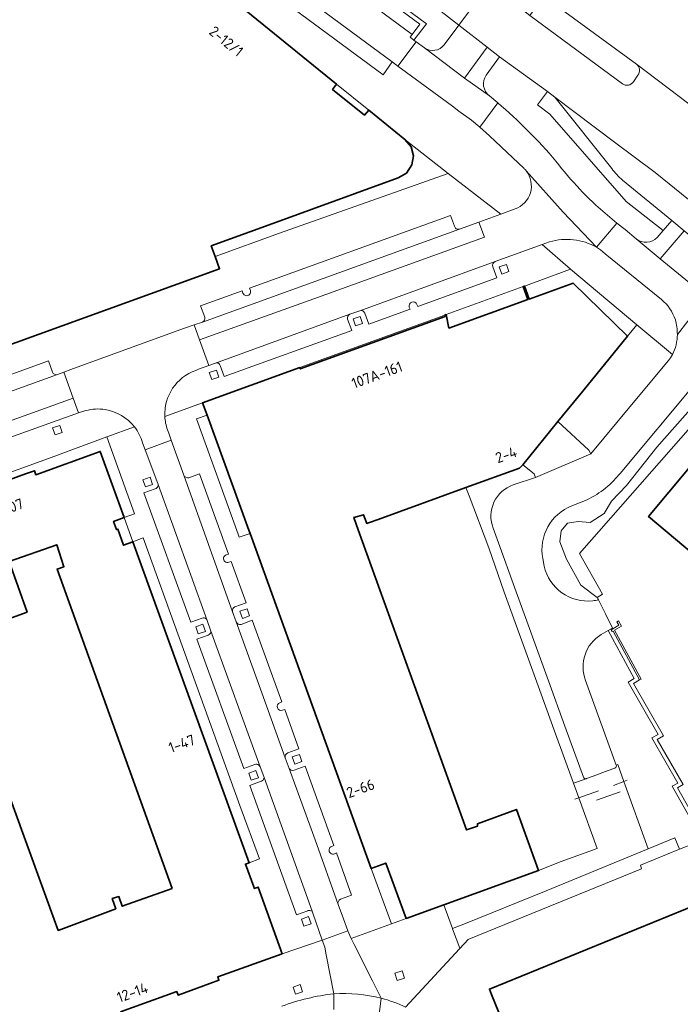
# Model space of a CAD drawing. Extents: x 150256 to 156914, y 461459 to 469481.
# Tile 193 of 256: x 154262 to 154346, y 463398 to 463523. Entities that reach past the tile are written whole.
import ezdxf
from ezdxf.enums import TextEntityAlignment as Align

# ---------------------------------------------------------------- set-up
doc = ezdxf.new("R2010")
doc.units = 0
doc.header["$LTSCALE"] = 0.75
for name, color, linetype, lineweight in [('B-RO-GR-BEPLANTING_CULTUUR_BODEMBEDEKKER-GV', 251, 'CONTINUOUS', 18), ('B-RO-GR-BEPLANTING_CULTUUR_HEESTERS-GV', 251, 'CONTINUOUS', 18), ('B-RO-GR-GROENVOORZIENING-GV', 251, 'CONTINUOUS', 18), ('B-RO-GR-HAAG-GV', 251, 'CONTINUOUS', 13), ('B-RO-IE-TERREINAFSCHEIDING_KUNSTMATIG_HEKWERK-G', 251, 'IE-TERREINAFSCHEIDING-KUNSTMATIG', 18), ('B-RO-IE-TERREINAFSCHEIDING_KUNSTMATIG_MUUR-G', 251, 'IE-TERREINAFSCHEIDING-KUNSTMATIG-DICHT', 18), ('B-RO-OG-BEBOUWING-GV', 6, 'CONTINUOUS', 35), ('B-RO-OG-BEBOUWING-T18', 1, 'CONTINUOUS', 18), ('B-RO-VH-VERHARDING_ASFALT-GV', 251, 'CONTINUOUS', 18), ('B-RO-VH-VERHARDING_BETONSTRAATSTEEN-GV', 251, 'CONTINUOUS', 18), ('B-RO-VH-VERHARDING_STRAATBAKSTEEN-GV', 251, 'CONTINUOUS', 18), ('B-RO-VH-VERHARDING_TEGEL-GV', 251, 'CONTINUOUS', 18)]:
    doc.layers.add(name, color=color, linetype=linetype, lineweight=lineweight)
doc.styles.add('NLCS-ISO-M200-T18', font='NLCS-ISO.ttf', dxfattribs={"height": 360})
doc.linetypes.add('IE-TERREINAFSCHEIDING-KUNSTMATIG', pattern='A,4,[82,NLCS.SHX,S=0.75,R=90,X=0,Y=0],4,-2', length=10)
doc.linetypes.add('IE-TERREINAFSCHEIDING-KUNSTMATIG-DICHT', pattern='A,8,-1,[82,NLCS.SHX,S=0.75,R=90,X=0,Y=0],-1', length=10)

msp = doc.modelspace()

# ---------------------------------------------------------------- linework, layer by layer
at = {"layer": 'B-RO-GR-BEPLANTING_CULTUUR_BODEMBEDEKKER-GV'}
for points in [[(154335.152, 463449.381), (154335.085, 463449.517), (154334.99, 463449.693), (154332.902, 463451.228), (154331.09, 463454.544), (154330.245, 463456.716), (154330.419, 463458.151), (154331.238, 463459.094), (154332.58, 463459.313), (154334.116, 463459.195), (154335.866, 463460.344), (154336.805, 463461.899), (154338.724, 463463.87), (154342.567, 463468.746), (154347.157, 463473.901), (154348.969, 463475.831), (154350.806, 463476.77), (154352.036, 463477.195), (154350.358, 463478.598)], [(154347.525, 463476.908), (154337.901, 463465.418), (154337.333, 463464.754)], [(154332.749, 463461.663), (154331.795, 463461.295)], [(154328.098, 463454.616), (154328.253, 463453.638)], [(154337.403, 463428.414), (154337.603, 463428.486), (154338.382, 463426.325), (154341.467, 463417.773), (154344.857, 463419.17), (154345.45, 463417.731), (154348.345, 463418.902), (154344.513, 463425.723), (154345.22, 463426.125), (154341.932, 463431.849), (154342.724, 463432.305), (154338.908, 463438.945), (154339.7, 463439.4), (154336.402, 463445.48), (154335.501, 463444.974)], [(154333.516, 463439.14), (154337.403, 463428.414)]]:
    msp.add_lwpolyline(points, dxfattribs=at)
for points in [[(154337.333, 463464.754, -0.1171365), (154332.749, 463461.663)], [(154331.795, 463461.295, 0.3654639), (154328.098, 463454.616)], [(154328.253, 463453.638, 0.3803509), (154334.444, 463449.258)], [(154334.444, 463449.258, 0.0324869), (154335.152, 463449.381)], [(154335.501, 463444.974, 0.3615235), (154333.516, 463439.14)]]:
    msp.add_lwpolyline(points, format="xyb", dxfattribs=at)
at = {"layer": 'B-RO-GR-BEPLANTING_CULTUUR_HEESTERS-GV'}
for points in [[(154332.752, 463455.259), (154349.603, 463474.428), (154352.036, 463477.195), (154350.806, 463476.77), (154348.969, 463475.831), (154347.157, 463473.901), (154342.567, 463468.746), (154338.724, 463463.87), (154336.805, 463461.899), (154335.866, 463460.344), (154334.116, 463459.195), (154332.58, 463459.313), (154331.238, 463459.094), (154330.419, 463458.151), (154330.245, 463456.716), (154331.09, 463454.544), (154332.902, 463451.228), (154334.99, 463449.693), (154335.686, 463450.088)], [(154336.969, 463445.703), (154336.932, 463445.777), (154336.402, 463445.48), (154339.7, 463439.4), (154338.908, 463438.945), (154342.724, 463432.305), (154341.932, 463431.849), (154345.22, 463426.125), (154344.513, 463425.723), (154348.345, 463418.902), (154348.812, 463419.091), (154345.193, 463425.534), (154345.904, 463425.938), (154342.614, 463431.665), (154343.406, 463432.121), (154339.591, 463438.761), (154340.372, 463439.21), (154337.009, 463445.409), (154336.889, 463445.351), (154336.773, 463445.591)]]:
    msp.add_lwpolyline(points, close=True, dxfattribs=at)
at = {"layer": 'B-RO-GR-GROENVOORZIENING-GV'}
for points in [[(154263.1, 463559.516), (154313.314, 463522.45), (154311.728, 463520.404), (154312.003, 463520.189), (154313.073, 463519.42)], [(154315.578, 463519.784), (154317.424, 463522.277), (154280.923, 463550.577), (154267.89, 463557.635), (154266.145, 463558.64)], [(154342.61, 463495.365), (154343.39, 463496.251), (154338.662, 463499.922), (154328.965, 463511.001), (154327.405, 463512.172), (154328.666, 463513.853), (154322.611, 463518.264), (154320.9, 463515.945)], [(154321.314, 463513.339), (154322.36, 463512.455)], [(154336.839, 463504.105), (154329.617, 463513.16), (154328.666, 463513.853), (154327.405, 463512.172), (154328.965, 463511.001), (154338.662, 463499.922), (154343.39, 463496.251), (154344.485, 463497.495), (154338.215, 463502.63)], [(154334.828, 463499.452), (154337.5, 463497.187), (154338.543, 463496.353), (154339.945, 463495.189)]]:
    msp.add_lwpolyline(points, dxfattribs=at)
for points in [[(154313.073, 463519.42, 0.4016434), (154315.578, 463519.784)], [(154320.9, 463515.945, 0.4044844), (154321.314, 463513.339)], [(154322.36, 463512.455, -0.0402486), (154329.751, 463505.038)], [(154329.751, 463505.038, 0.0243622), (154332.818, 463501.457)], [(154338.215, 463502.63, -0.0543622), (154336.839, 463504.105)], [(154332.818, 463501.457, 0.0146946), (154334.828, 463499.452)], [(154339.945, 463495.189, 0.3977732), (154342.61, 463495.365)]]:
    msp.add_lwpolyline(points, format="xyb", dxfattribs=at)
for points in [[(154323.78, 463491.014), (154323.471, 463491.923), (154322.562, 463491.613), (154322.872, 463490.705)], [(154305.216, 463484.435), (154304.907, 463485.344), (154303.998, 463485.034), (154304.307, 463484.126)], [(154286.969, 463477.628), (154286.66, 463478.537), (154285.751, 463478.227), (154286.061, 463477.319)], [(154267.073, 463470.607), (154266.764, 463471.516), (154265.855, 463471.206), (154266.165, 463470.298)], [(154278.544, 463464.02), (154278.235, 463464.929), (154277.326, 463464.619), (154277.636, 463463.711)], [(154290.859, 463447.328), (154290.55, 463448.237), (154289.641, 463447.927), (154289.951, 463447.019)], [(154285.253, 463445.373), (154284.944, 463446.282), (154284.035, 463445.972), (154284.345, 463445.064)], [(154297.507, 463428.855), (154297.198, 463429.764), (154296.289, 463429.454), (154296.599, 463428.546)], [(154291.983, 463426.799), (154291.674, 463427.708), (154290.765, 463427.398), (154291.075, 463426.49)], [(154317.567, 463405.155), (154318.628, 463406.29), (154318.704, 463406.34), (154340.64, 463415.245), (154340.488, 463415.724), (154345.45, 463417.731), (154344.857, 463419.17), (154341.467, 463417.773), (154328.518, 463412.437), (154318.075, 463408.233), (154316.619, 463407.663), (154316.632, 463407.628), (154317.563, 463405.165)], [(154298.668, 463408.277), (154298.359, 463409.186), (154297.45, 463408.876), (154297.76, 463407.968)], [(154310.531, 463401.392), (154310.222, 463402.301), (154309.313, 463401.991), (154309.622, 463401.083)], [(154297.595, 463399.655), (154297.286, 463400.564), (154296.377, 463400.254), (154296.687, 463399.346)]]:
    msp.add_lwpolyline(points, close=True, dxfattribs=at)
at = {"layer": 'B-RO-GR-HAAG-GV'}
for points in [[(154263.1, 463559.516), (154313.314, 463522.45), (154311.728, 463520.404), (154312.003, 463520.189)], [(154315.578, 463519.784), (154317.424, 463522.277), (154280.923, 463550.577), (154267.89, 463557.635), (154266.145, 463558.64)], [(154312.003, 463520.189), (154313.073, 463519.42)], [(154342.61, 463495.365), (154343.39, 463496.251), (154338.662, 463499.922), (154328.965, 463511.001), (154327.405, 463512.172), (154328.666, 463513.853), (154322.611, 463518.264), (154320.9, 463515.945)], [(154321.314, 463513.339), (154322.36, 463512.455)], [(154336.839, 463504.105), (154329.617, 463513.16), (154328.666, 463513.853), (154327.405, 463512.172), (154328.965, 463511.001), (154338.662, 463499.922), (154343.39, 463496.251), (154344.485, 463497.495), (154338.215, 463502.63)], [(154334.828, 463499.452), (154337.5, 463497.187), (154338.543, 463496.353), (154339.945, 463495.189)]]:
    msp.add_lwpolyline(points, dxfattribs=at)
for points in [[(154313.073, 463519.42, 0.4016434), (154315.578, 463519.784)], [(154320.9, 463515.945, 0.4044844), (154321.314, 463513.339)], [(154322.36, 463512.455, -0.0402486), (154329.751, 463505.038)], [(154329.751, 463505.038, 0.0243622), (154332.818, 463501.457)], [(154338.215, 463502.63, -0.0543622), (154336.839, 463504.105)], [(154332.818, 463501.457, 0.0146946), (154334.828, 463499.452)], [(154339.945, 463495.189, 0.3977732), (154342.61, 463495.365)]]:
    msp.add_lwpolyline(points, format="xyb", dxfattribs=at)
msp.add_lwpolyline([(154317.567, 463405.155), (154318.628, 463406.29), (154318.704, 463406.34), (154340.64, 463415.245), (154340.488, 463415.724), (154345.45, 463417.731), (154344.857, 463419.17), (154341.467, 463417.773), (154328.518, 463412.437), (154318.075, 463408.233), (154316.619, 463407.663), (154316.632, 463407.628), (154317.563, 463405.165)], close=True, dxfattribs=at)
at = {"layer": 'B-RO-IE-TERREINAFSCHEIDING_KUNSTMATIG_HEKWERK-G'}
for points in [[(154337.048, 463425.812), (154338.382, 463426.325)], [(154338.382, 463426.325), (154338.818, 463426.492)], [(154335.155, 463425.144), (154332.648, 463424.253)], [(154334.928, 463423.959), (154337.921, 463425.036)], [(154332.648, 463424.253), (154332.166, 463424.082)], [(154340.64, 463415.245), (154340.585, 463415.418)]]:
    msp.add_lwpolyline(points, dxfattribs=at)
at = {"layer": 'B-RO-IE-TERREINAFSCHEIDING_KUNSTMATIG_MUUR-G'}
for points in [[(154289.415, 463457.718), (154284.132, 463472.344)], [(154289.544, 463457.334), (154289.415, 463457.718)], [(154318.704, 463406.34), (154340.64, 463415.245)]]:
    msp.add_lwpolyline(points, dxfattribs=at)
at = {"layer": 'B-RO-OG-BEBOUWING-GV'}
for points in [[(154260.088, 463538.466), (154214.258, 463521.888), (154217.732, 463512.172), (154221.565, 463501.544), (154223.533, 463502.281), (154227.014, 463492.715), (154225.049, 463491.953), (154232.438, 463471.626), (154287.066, 463491.382), (154286.51, 463492.958), (154285.998, 463494.282), (154293.343, 463496.944), (154309.744, 463502.902), (154310.777, 463503.514), (154311.453, 463504.585), (154311.662, 463505.694), (154311.358, 463506.851), (154310.56, 463507.762), (154305.993, 463511.505), (154305.438, 463510.868), (154301.397, 463514.133), (154301.915, 463514.786), (154274.673, 463536.913)], [(154274.494, 463397.119), (154281.619, 463399.679), (154281.784, 463399.223), (154285.832, 463400.68), (154286.972, 463401.102), (154286.813, 463401.544), (154294.993, 463404.482), (154291.946, 463412.925), (154291.464, 463412.751), (154291.392, 463412.95), (154290.345, 463415.845), (154290.823, 463416.018), (154276.062, 463456.74), (154274.868, 463456.306), (154274.131, 463458.346), (154273.981, 463458.29), (154273.593, 463459.33), (154274.936, 463459.832), (154271.9, 463468.215), (154263.723, 463465.253), (154263.538, 463465.76), (154262.406, 463465.348), (154258.352, 463463.872)], [(154442.147, 463403.353), (154421.362, 463419.229), (154414.536, 463424.443), (154414.289, 463424.632), (154412.427, 463426.054), (154394.653, 463418.798), (154386.1, 463415.306), (154382.303, 463424.586), (154388.444, 463427.099), (154388.646, 463427.182), (154388.333, 463427.958), (154384.274, 463426.301), (154370.272, 463420.584), (154364.632, 463418.282), (154364.855, 463417.735), (154321.302, 463399.986), (154321.581, 463399.285), (154323.359, 463394.936)]]:
    msp.add_lwpolyline(points, dxfattribs=at)
for points in [[(154325.563, 463466.523), (154329.978, 463471.983), (154333.176, 463475.856), (154338.851, 463482.827), (154331.966, 463489.57), (154326.348, 463487.54), (154325.757, 463489.193), (154325.601, 463489.134), (154326.188, 463487.478), (154316.181, 463483.86), (154315.813, 463485.578), (154315.641, 463485.512), (154315.679, 463485.336), (154297.29, 463478.673), (154297.232, 463478.843), (154284.906, 463474.379), (154285.474, 463472.816), (154290.774, 463458.232), (154290.921, 463457.807), (154306.311, 463415.301), (154308.158, 463415.979), (154310.747, 463408.954), (154315.508, 463410.673), (154327.548, 463415.021), (154324.748, 463422.788), (154319.798, 463420.959), (154319.81, 463420.665), (154318.41, 463420.18), (154304.647, 463458.278), (154304.105, 463459.832), (154305.314, 463460.173), (154305.733, 463459.074), (154305.974, 463459.159), (154307.172, 463459.555), (154318.335, 463463.613), (154325.137, 463466.085)], [(154360.189, 463432.569), (154362.956, 463427.71), (154378.347, 463436.437), (154378.115, 463436.886), (154380.906, 463438.511), (154379.921, 463440.281), (154383.978, 463445.04), (154379.188, 463449.068), (154379.432, 463449.451), (154360.362, 463465.471), (154351.957, 463472.477), (154351.82, 463472.312), (154341.529, 463459.931), (154360.501, 463444.022), (154363.615, 463447.676), (154370.014, 463442.272), (154369.013, 463440.978), (154370.287, 463438.579), (154360.085, 463432.751)], [(154281.027, 463412.744), (154274.689, 463410.491), (154274.267, 463411.733), (154273.431, 463411.464), (154273.871, 463410.192), (154266.566, 463407.435), (154250.766, 463450.783), (154255.981, 463452.645), (154258.265, 463446.253), (154262.619, 463447.816), (154260.342, 463454.25), (154266.387, 463456.357), (154267.304, 463453.585), (154266.426, 463453.28)]]:
    msp.add_lwpolyline(points, close=True, dxfattribs=at)
at = {"layer": 'B-RO-VH-VERHARDING_ASFALT-GV'}
for points in [[(154168.707, 463633.18), (154175.679, 463628.323), (154203.011, 463608.289), (154209.031, 463603.817), (154209.186, 463603.703), (154218.729, 463596.66), (154218.805, 463596.604), (154232.754, 463586.318), (154233.942, 463585.442), (154261.005, 463565.485), (154280.923, 463550.577), (154317.424, 463522.277), (154321.294, 463527.487), (154284.421, 463555.998), (154279.879, 463559.42), (154275.322, 463562.822), (154237.741, 463590.718)], [(154324.871, 463524.73), (154321.294, 463527.487), (154317.424, 463522.277), (154321.029, 463519.511), (154322.611, 463518.264), (154328.666, 463513.853), (154329.617, 463513.16), (154337.18, 463507.441), (154342.374, 463503.582), (154346.586, 463500.169), (154348.153, 463498.934), (154351.657, 463495.969), (154353.768, 463498.636), (154356.114, 463501.509), (154352.487, 463504.175), (154350.892, 463505.398), (154349.842, 463506.193)], [(154326.647, 463527.164), (154328.23, 463525.986), (154339.988, 463517.334), (154350.638, 463509.253)], [(154328.23, 463525.986), (154326.44, 463523.497), (154338.195, 463514.843)], [(154339.988, 463517.334), (154328.23, 463525.986)], [(154338.195, 463514.843), (154326.44, 463523.497), (154324.871, 463524.73)], [(154350.638, 463509.253), (154339.988, 463517.334)], [(154339.588, 463515.111), (154340.166, 463515.944)], [(154340.166, 463515.944), (154339.588, 463515.111)], [(154348.153, 463498.934), (154346.586, 463500.169), (154342.374, 463503.582), (154337.18, 463507.441), (154329.617, 463513.16), (154336.839, 463504.105)], [(154338.215, 463502.63), (154344.485, 463497.495), (154346.058, 463496.212), (154349.549, 463493.309), (154350.93, 463492.214), (154363.838, 463481.653), (154364.461, 463481.144), (154366.634, 463483.897), (154351.993, 463495.703), (154351.657, 463495.969), (154348.153, 463498.934)], [(154301.543, 463397.411), (154301.549, 463399.396)], [(154301.549, 463399.396), (154301.543, 463397.411)], [(154307.585, 463398.845), (154307.323, 463396.769)], [(154307.323, 463396.769), (154307.585, 463398.845)]]:
    msp.add_lwpolyline(points, dxfattribs=at)
for points in [[(154340.166, 463515.944, 0.4113979), (154339.988, 463517.334)], [(154339.988, 463517.334, -0.4113979), (154340.166, 463515.944)], [(154338.195, 463514.843, 0.4306672), (154339.588, 463515.111)], [(154339.588, 463515.111, -0.4306672), (154338.195, 463514.843)], [(154336.839, 463504.105, 0.0543622), (154338.215, 463502.63)], [(154301.549, 463399.396, 0.0600972), (154294.963, 463397.818)], [(154307.585, 463398.845, 0.0740436), (154301.549, 463399.396)], [(154310.68, 463397.701, 0.0432399), (154307.585, 463398.845)]]:
    msp.add_lwpolyline(points, format="xyb", dxfattribs=at)
msp.add_lwpolyline([(154336.969, 463445.703), (154336.773, 463445.591), (154336.889, 463445.351), (154337.009, 463445.409), (154340.372, 463439.21), (154340.572, 463439.325), (154337.189, 463445.525), (154338.089, 463446.047), (154337.712, 463446.707), (154337.473, 463446.592), (154337.734, 463446.142)], close=True, dxfattribs=at)
at = {"layer": 'B-RO-VH-VERHARDING_BETONSTRAATSTEEN-GV'}
for points in [[(154308.97, 463517.655), (154309.699, 463517.096), (154312.003, 463520.189), (154311.728, 463520.404), (154311.259, 463520.77), (154311.51, 463521.107), (154262.033, 463557.638), (154261.784, 463557.299), (154260.577, 463558.197), (154230.418, 463580.41), (154229.149, 463581.331), (154226.795, 463583.04)], [(154262.175, 463559.462), (154262.952, 463558.889), (154312.473, 463522.403), (154311.51, 463521.107), (154311.259, 463520.77), (154311.728, 463520.404), (154313.314, 463522.45), (154263.1, 463559.516)], [(154325.711, 463504.108), (154322.806, 463506.857), (154321.339, 463508.246), (154320.077, 463509.361), (154319.019, 463510.222), (154317.442, 463511.375), (154316.628, 463511.99), (154310.796, 463516.275), (154309.699, 463517.096), (154308.97, 463517.655), (154307.803, 463516.001), (154295.546, 463525.032), (154279.989, 463536.508), (154281.233, 463538.089), (154279.341, 463539.526), (154271.993, 463544.93), (154270.526, 463545.987)], [(154270.526, 463545.987), (154271.993, 463544.93), (154279.341, 463539.526), (154281.233, 463538.089), (154308.97, 463517.655)], [(154257.882, 463544.583), (154258.317, 463543.362), (154260.088, 463538.466), (154263.343, 463539.643), (154267.677, 463541.253), (154268.726, 463541.643), (154274.673, 463536.913), (154301.915, 463514.786), (154305.993, 463511.505)], [(154313.073, 463519.42), (154318.131, 463515.574), (154321.029, 463519.511), (154317.424, 463522.277)], [(154317.424, 463522.277), (154315.578, 463519.784)], [(154322.36, 463512.455), (154320.077, 463509.361), (154321.339, 463508.246), (154322.806, 463506.857), (154325.711, 463504.108)], [(154305.993, 463511.505), (154310.56, 463507.762), (154316.07, 463503.488), (154322.741, 463498.314), (154324.563, 463498.974)], [(154317.505, 463496.417), (154319.981, 463497.314), (154322.741, 463498.314), (154316.07, 463503.488), (154294.659, 463495.89), (154286.51, 463492.958), (154287.066, 463491.382), (154232.438, 463471.626)], [(154325.98, 463503.807), (154330.696, 463498.551), (154334.913, 463494.102), (154337.5, 463497.187), (154334.828, 463499.452)], [(154290.96, 463488.622), (154290.844, 463488.917), (154316.387, 463498.157), (154316.871, 463496.787)], [(154316.871, 463496.787), (154316.387, 463498.157), (154290.844, 463488.917), (154290.96, 463488.622)], [(154345.173, 463483.059), (154346.509, 463484.746), (154348.919, 463487.791), (154348.33, 463488.276), (154348.094, 463488.47), (154343.002, 463492.639), (154339.945, 463495.189), (154338.543, 463496.353), (154337.5, 463497.187), (154334.913, 463494.102), (154335.394, 463493.785), (154336.007, 463493.282), (154343.165, 463487.464)], [(154339.945, 463495.189), (154343.002, 463492.639), (154346.058, 463496.212), (154344.485, 463497.495), (154343.39, 463496.251), (154342.61, 463495.365)], [(154284.872, 463484.621), (154317.505, 463496.417)], [(154347.911, 463491.304), (154349.549, 463493.309), (154346.058, 463496.212), (154343.002, 463492.639)], [(154322.023, 463492.283), (154304.843, 463486.062)], [(154343.002, 463492.639), (154348.094, 463488.47)], [(154312.114, 463486.86), (154312.205, 463486.595), (154322.257, 463490.229), (154321.738, 463491.644)], [(154285.167, 463485.252), (154284.643, 463486.685), (154289.918, 463488.583), (154290.015, 463488.306)], [(154290.015, 463488.306), (154289.918, 463488.583), (154284.643, 463486.685), (154285.167, 463485.252)], [(154305.483, 463485.76), (154305.992, 463484.348), (154311.254, 463486.246), (154311.145, 463486.499)], [(154266.485, 463477.971), (154267.282, 463478.272), (154268.188, 463478.59), (154282.488, 463483.814), (154283.832, 463484.265), (154284.872, 463484.621)], [(154303.601, 463485.622), (154286.543, 463479.41)], [(154287.144, 463479.106), (154287.644, 463477.692), (154303.83, 463483.544), (154303.306, 463484.983)], [(154236.646, 463467.68), (154236.094, 463469.106), (154265.323, 463479.684), (154265.826, 463478.279)], [(154265.826, 463478.279), (154265.323, 463479.684), (154236.094, 463469.106), (154236.646, 463467.68)], [(154236.343, 463467.109), (154266.485, 463477.971)], [(154282.497, 463465.202), (154288.7, 463447.858)], [(154287.896, 463455.083), (154288.2, 463455.19), (154284.514, 463465.374), (154283.17, 463464.87)], [(154289.001, 463448.472), (154290.426, 463448.992), (154288.52, 463454.239), (154288.242, 463454.145)], [(154289.17, 463446.594), (154292.427, 463437.57), (154295.393, 463429.33)], [(154294.687, 463436.329), (154294.954, 463436.425), (154291.208, 463446.818), (154289.801, 463446.261)], [(154295.703, 463429.952), (154297.125, 463430.455), (154295.323, 463435.467), (154295.038, 463435.367)], [(154295.891, 463427.997), (154299.179, 463418.931), (154302.116, 463410.732)], [(154301.288, 463418.084), (154301.543, 463418.196), (154297.918, 463428.265), (154296.504, 463427.767)], [(154302.415, 463411.383), (154303.824, 463411.901), (154301.895, 463417.27), (154301.634, 463417.154)]]:
    msp.add_lwpolyline(points, dxfattribs=at)
for points in [[(154262.952, 463558.889), (154262.033, 463557.638), (154311.51, 463521.107), (154312.473, 463522.403)], [(154281.233, 463538.089), (154279.989, 463536.508), (154295.546, 463525.032), (154307.803, 463516.001), (154308.97, 463517.655)], [(154313.073, 463519.42), (154312.003, 463520.189), (154309.699, 463517.096), (154310.796, 463516.275), (154316.628, 463511.99), (154317.442, 463511.375), (154319.019, 463510.222), (154320.077, 463509.361), (154322.36, 463512.455), (154321.314, 463513.339), (154318.131, 463515.574)], [(154325.563, 463466.523), (154326.983, 463465.382), (154327.163, 463464.89), (154334.169, 463467.908), (154333.945, 463468.386), (154329.978, 463471.983)], [(154279.251, 463464.01), (154279.252, 463463.89), (154279.226, 463463.772), (154279.174, 463463.663), (154279.099, 463463.569), (154279.004, 463463.494), (154278.895, 463463.443), (154277.459, 463462.96), (154283.424, 463446.548), (154284.84, 463447.055), (154284.967, 463447.083), (154285.098, 463447.076), (154285.222, 463447.036), (154285.332, 463446.965), (154285.419, 463446.868), (154285.479, 463446.752)], [(154285.906, 463445.543), (154285.933, 463445.416), (154285.927, 463445.285), (154285.887, 463445.161), (154285.816, 463445.052), (154285.72, 463444.964), (154285.604, 463444.904), (154284.188, 463444.389), (154290.116, 463427.98), (154291.536, 463428.495), (154291.666, 463428.524), (154291.799, 463428.518), (154291.926, 463428.479), (154292.039, 463428.408), (154292.13, 463428.31), (154292.193, 463428.193)], [(154292.695, 463426.855), (154292.678, 463426.731), (154292.643, 463426.617), (154292.58, 463426.517), (154292.493, 463426.436), (154292.387, 463426.38), (154292.328, 463426.358), (154290.902, 463425.831), (154296.827, 463409.423), (154298.257, 463409.935), (154298.275, 463409.942), (154298.403, 463409.969), (154298.534, 463409.963), (154298.659, 463409.922), (154298.815, 463409.868)]]:
    msp.add_lwpolyline(points, close=True, dxfattribs=at)
for points in [[(154315.578, 463519.784, -0.4016434), (154313.073, 463519.42)], [(154329.751, 463505.038, 0.0402486), (154322.36, 463512.455)], [(154332.818, 463501.457, -0.0243622), (154329.751, 463505.038)], [(154324.563, 463498.974, 0.5145777), (154325.98, 463503.807)], [(154325.711, 463504.108, -0.0310894), (154325.98, 463503.807)], [(154325.98, 463503.807, 0.0310894), (154325.711, 463504.108)], [(154334.828, 463499.452, -0.0146946), (154332.818, 463501.457)], [(154316.871, 463496.787, 0.4481272), (154317.505, 463496.417)], [(154317.505, 463496.417, -0.4481272), (154316.871, 463496.787)], [(154342.61, 463495.365, -0.3977732), (154339.945, 463495.189)], [(154321.738, 463491.644, -0.3704823), (154322.023, 463492.283)], [(154290.015, 463488.306, 1.0139646), (154290.96, 463488.622)], [(154290.96, 463488.622, -1.0139646), (154290.015, 463488.306)], [(154311.145, 463486.499, -0.9834749), (154312.114, 463486.86)], [(154343.165, 463487.464, -0.1416649), (154344.916, 463484.916)], [(154304.843, 463486.062, -0.4121534), (154305.483, 463485.76)], [(154284.872, 463484.621, 0.4104076), (154285.167, 463485.252)], [(154285.167, 463485.252, -0.4104076), (154284.872, 463484.621)], [(154303.306, 463484.983, -0.3922798), (154303.601, 463485.622)], [(154344.916, 463484.916, -0.0651774), (154345.173, 463483.059)], [(154265.826, 463478.279, 0.4126733), (154266.485, 463477.971)], [(154266.485, 463477.971, -0.4126733), (154265.826, 463478.279)], [(154286.543, 463479.41, -0.4163382), (154287.144, 463479.106)], [(154283.17, 463464.87, -0.3390909), (154282.497, 463465.202)], [(154288.242, 463454.145, -1.0215376), (154287.896, 463455.083)], [(154288.7, 463447.858, -0.385875), (154289.001, 463448.472)], [(154289.801, 463446.261, -0.3818132), (154289.17, 463446.594)], [(154295.038, 463435.367, -0.9468543), (154294.687, 463436.329)], [(154295.393, 463429.33, -0.3989698), (154295.703, 463429.952)], [(154296.504, 463427.767, -0.3948875), (154295.891, 463427.997)], [(154301.634, 463417.154, -1.0191102), (154301.288, 463418.084)], [(154302.116, 463410.732, -0.4041138), (154302.415, 463411.383)]]:
    msp.add_lwpolyline(points, format="xyb", dxfattribs=at)
at = {"layer": 'B-RO-VH-VERHARDING_STRAATBAKSTEEN-GV'}
for points in [[(154325.98, 463503.807, -0.5145777), (154324.563, 463498.974)], [(154328.927, 463494.784, -0.2074934), (154334.913, 463494.102)], [(154322.023, 463492.283, 0.3704823), (154321.738, 463491.644)], [(154312.114, 463486.86, 0.9834749), (154311.145, 463486.499)], [(154305.483, 463485.76, 0.4121534), (154304.843, 463486.062)], [(154303.601, 463485.622, 0.3922798), (154303.306, 463484.983)], [(154345.173, 463483.059, -0.1201603), (154344.538, 463480.486)], [(154344.538, 463480.486, -0.0385394), (154344.067, 463479.736)], [(154280.106, 463472.639, -0.3333463), (154284.025, 463478.479)], [(154284.025, 463478.479, 0.3333463), (154280.106, 463472.639)], [(154287.144, 463479.106, 0.4163382), (154286.543, 463479.41)], [(154270.094, 463473.384, -0.1107189), (154272.524, 463473.521)], [(154272.524, 463473.521, 0.1107189), (154270.094, 463473.384)], [(154272.524, 463473.521, -0.1858892), (154276.24, 463471.324)], [(154276.24, 463471.324, 0.1858892), (154272.524, 463473.521)], [(154280.439, 463470.957, -0.0730874), (154280.106, 463472.639)], [(154280.106, 463472.639, 0.0730874), (154280.439, 463470.957)], [(154276.24, 463471.324, -0.0954424), (154277.288, 463469.307)], [(154277.288, 463469.307, 0.0954424), (154276.24, 463471.324)], [(154282.497, 463465.202, 0.3390909), (154283.17, 463464.87)], [(154332.749, 463461.663, 0.1171365), (154337.333, 463464.754)], [(154324.327, 463463.961, 0.4233314), (154321.78, 463458.468)], [(154328.098, 463454.616, -0.3654639), (154331.795, 463461.295)], [(154287.896, 463455.083, 1.0215376), (154288.242, 463454.145)], [(154334.444, 463449.258, -0.3803509), (154328.253, 463453.638)], [(154289.001, 463448.472, 0.385875), (154288.7, 463447.858)], [(154335.152, 463449.381, -0.0324869), (154334.444, 463449.258)], [(154289.17, 463446.594, 0.3818132), (154289.801, 463446.261)], [(154333.516, 463439.14, -0.3615235), (154335.501, 463444.974)], [(154294.687, 463436.329, 0.9468543), (154295.038, 463435.367)], [(154295.703, 463429.952, 0.3989698), (154295.393, 463429.33)], [(154337.25, 463428.03, 0.4344137), (154337.403, 463428.414)], [(154295.891, 463427.997, 0.3948875), (154296.504, 463427.767)], [(154333.237, 463426.87, 0.3660965), (154333.593, 463426.686)], [(154301.288, 463418.084, 1.0191102), (154301.634, 463417.154)], [(154302.415, 463411.383, 0.4041138), (154302.116, 463410.732)], [(154294.963, 463397.818, -0.0600972), (154301.549, 463399.396)], [(154301.549, 463399.396, -0.0740436), (154307.585, 463398.845)], [(154307.585, 463398.845, -0.0432399), (154310.68, 463397.701)]]:
    msp.add_lwpolyline(points, format="xyb", dxfattribs=at)
for points in [[(154334.913, 463494.102), (154330.696, 463498.551), (154325.98, 463503.807)], [(154324.563, 463498.974), (154322.741, 463498.314), (154319.981, 463497.314), (154320.675, 463495.407), (154299.016, 463487.578), (154284.497, 463482.354), (154285.673, 463479.092), (154286.543, 463479.41), (154303.601, 463485.622), (154304.843, 463486.062), (154322.023, 463492.283), (154328.004, 463494.45)], [(154328.004, 463494.45), (154328.927, 463494.784)], [(154280.106, 463472.639), (154284.906, 463474.379), (154297.232, 463478.843), (154315.641, 463485.512), (154315.813, 463485.578), (154325.601, 463489.134), (154325.757, 463489.193), (154331.623, 463491.33), (154328.004, 463494.45), (154322.023, 463492.283)], [(154321.738, 463491.644), (154322.257, 463490.229), (154312.205, 463486.595), (154312.114, 463486.86)], [(154304.843, 463486.062), (154303.601, 463485.622)], [(154311.145, 463486.499), (154311.254, 463486.246), (154305.992, 463484.348), (154305.483, 463485.76)], [(154303.306, 463484.983), (154303.83, 463483.544), (154287.644, 463477.692), (154287.144, 463479.106)], [(154354.831, 463477.982), (154346.509, 463484.746), (154345.173, 463483.059)], [(154284.025, 463478.479), (154284.381, 463478.622), (154285.673, 463479.092), (154284.497, 463482.354), (154283.832, 463484.265), (154282.488, 463483.814), (154268.188, 463478.59), (154267.282, 463478.272), (154268.473, 463474.973), (154269.163, 463473.087), (154270.094, 463473.384)], [(154344.067, 463479.736), (154339.137, 463473.848), (154334.169, 463467.908), (154327.163, 463464.89), (154324.327, 463463.961)], [(154285.673, 463479.092), (154284.381, 463478.622), (154284.025, 463478.479)], [(154286.543, 463479.41), (154285.673, 463479.092)], [(154337.333, 463464.754), (154337.901, 463465.418), (154347.525, 463476.908)], [(154270.094, 463473.384), (154269.163, 463473.087), (154256.496, 463468.598), (154249.433, 463466.012), (154238.124, 463461.859), (154236.858, 463461.374)], [(154302.116, 463410.732), (154302.768, 463408.91), (154303.318, 463407.395), (154303.72, 463406.513), (154303.766, 463406.422), (154308.88, 463408.277), (154306.311, 463415.301), (154290.921, 463457.807), (154289.544, 463457.334), (154289.415, 463457.718), (154284.132, 463472.344), (154285.474, 463472.816), (154284.906, 463474.379), (154280.106, 463472.639)], [(154258.352, 463463.872), (154258.06, 463464.683), (154265.335, 463467.322), (154272.751, 463470.044), (154276.24, 463471.324)], [(154276.24, 463471.324), (154272.751, 463470.044), (154276.27, 463460.301), (154274.936, 463459.832), (154276.062, 463456.74), (154277.369, 463457.235), (154289.637, 463423.3), (154292.14, 463416.499), (154290.823, 463416.018), (154290.345, 463415.845), (154291.392, 463412.95), (154291.464, 463412.751), (154291.946, 463412.925), (154294.993, 463404.482), (154300.099, 463406.201), (154298.899, 463409.631), (154298.856, 463409.754), (154298.815, 463409.868), (154298.659, 463409.922), (154298.534, 463409.963), (154298.403, 463409.969), (154298.275, 463409.942), (154298.257, 463409.935), (154296.827, 463409.423), (154290.902, 463425.831), (154292.328, 463426.358), (154292.387, 463426.38), (154292.493, 463426.436), (154292.58, 463426.517), (154292.643, 463426.617), (154292.678, 463426.731), (154292.695, 463426.855), (154292.655, 463426.966), (154292.193, 463428.193), (154292.13, 463428.31), (154292.039, 463428.408), (154291.926, 463428.479), (154291.799, 463428.518), (154291.666, 463428.524), (154291.536, 463428.495), (154290.116, 463427.98), (154284.188, 463444.389), (154285.604, 463444.904), (154285.72, 463444.964), (154285.816, 463445.052), (154285.887, 463445.161), (154285.927, 463445.285), (154285.933, 463445.416), (154285.906, 463445.543), (154285.479, 463446.752), (154285.419, 463446.868), (154285.332, 463446.965), (154285.222, 463447.036), (154285.098, 463447.076), (154284.967, 463447.083), (154284.84, 463447.055), (154283.424, 463446.548), (154277.459, 463462.96), (154278.895, 463463.443), (154279.004, 463463.494), (154279.099, 463463.569), (154279.174, 463463.663), (154279.226, 463463.772), (154279.252, 463463.89), (154279.251, 463464.01), (154279.239, 463464.057), (154279.222, 463464.127), (154277.614, 463468.421), (154277.288, 463469.307)], [(154277.288, 463469.307), (154277.614, 463468.421), (154280.913, 463469.633), (154280.594, 463470.525), (154280.439, 463470.957)], [(154280.439, 463470.957), (154280.594, 463470.525), (154280.913, 463469.633), (154282.497, 463465.202)], [(154283.17, 463464.87), (154284.514, 463465.374), (154288.2, 463455.19), (154287.896, 463455.083)], [(154331.795, 463461.295), (154332.749, 463461.663)], [(154321.78, 463458.468), (154322.464, 463456.589), (154324.535, 463450.878), (154328.818, 463439.107), (154330.897, 463433.358), (154333.237, 463426.87)], [(154328.253, 463453.638), (154328.098, 463454.616)], [(154288.242, 463454.145), (154288.52, 463454.239), (154290.426, 463448.992), (154289.001, 463448.472)], [(154335.501, 463444.974), (154336.402, 463445.48), (154336.932, 463445.777), (154336.04, 463447.583), (154335.152, 463449.381)], [(154288.7, 463447.858), (154289.17, 463446.594)], [(154289.801, 463446.261), (154291.208, 463446.818), (154294.954, 463436.425), (154294.687, 463436.329)], [(154337.403, 463428.414), (154333.516, 463439.14)], [(154295.038, 463435.367), (154295.323, 463435.467), (154297.125, 463430.455), (154295.703, 463429.952)], [(154295.393, 463429.33), (154295.891, 463427.997)], [(154296.504, 463427.767), (154297.918, 463428.265), (154301.543, 463418.196), (154301.288, 463418.084)], [(154333.593, 463426.686), (154333.641, 463426.701), (154334.483, 463427.009), (154336.381, 463427.709), (154337.25, 463428.03)], [(154301.634, 463417.154), (154301.895, 463417.27), (154303.824, 463411.901), (154302.415, 463411.383)], [(154317.514, 463405.098), (154317.539, 463405.125), (154317.567, 463405.155), (154317.563, 463405.165), (154316.632, 463407.628), (154316.619, 463407.663), (154315.508, 463410.673), (154310.747, 463408.954), (154308.88, 463408.277), (154303.766, 463406.422), (154304.155, 463405.649), (154306.475, 463401.046), (154307.585, 463398.845)], [(154307.585, 463398.845), (154306.475, 463401.046), (154304.155, 463405.649), (154303.766, 463406.422), (154303.72, 463406.513), (154303.318, 463407.395), (154300.099, 463406.201), (154300.425, 463405.321), (154300.58, 463404.335), (154301.549, 463399.396)], [(154300.099, 463406.201), (154294.993, 463404.482), (154286.813, 463401.544), (154286.972, 463401.102), (154285.832, 463400.68), (154281.784, 463399.223), (154281.619, 463399.679), (154274.494, 463397.119), (154274.666, 463396.639), (154273.516, 463396.214), (154269.465, 463394.763), (154269.291, 463395.249), (154261.102, 463392.308), (154256.055, 463390.495), (154256.336, 463389.731), (154259.067, 463386.727), (154261.532, 463384.005), (154261.746, 463384.082), (154262.001, 463383.333), (154263.147, 463383.75), (154264.155, 463384.123), (154281.77, 463391.975), (154292.933, 463396.975)], [(154301.549, 463399.396), (154300.58, 463404.335), (154300.425, 463405.321), (154300.099, 463406.201)], [(154310.68, 463397.701), (154317.514, 463405.098)]]:
    msp.add_lwpolyline(points, dxfattribs=at)
for points in [[(154317.505, 463496.417), (154284.872, 463484.621), (154283.832, 463484.265), (154284.497, 463482.354), (154299.016, 463487.578), (154320.675, 463495.407), (154319.981, 463497.314)], [(154323.78, 463491.014), (154322.872, 463490.705), (154322.562, 463491.613), (154323.471, 463491.923)], [(154305.216, 463484.435), (154304.307, 463484.126), (154303.998, 463485.034), (154304.907, 463485.344)], [(154266.485, 463477.971), (154236.343, 463467.109), (154237.485, 463463.735), (154253.526, 463469.609), (154268.473, 463474.973), (154267.282, 463478.272)], [(154286.969, 463477.628), (154286.061, 463477.319), (154285.751, 463478.227), (154286.66, 463478.537)], [(154249.433, 463466.012), (154256.496, 463468.598), (154269.163, 463473.087), (154268.473, 463474.973), (154253.526, 463469.609), (154237.485, 463463.735), (154238.124, 463461.859)], [(154267.073, 463470.607), (154266.165, 463470.298), (154265.855, 463471.206), (154266.764, 463471.516)], [(154300.099, 463406.201), (154303.318, 463407.395), (154302.768, 463408.91), (154302.116, 463410.732), (154299.179, 463418.931), (154295.891, 463427.997), (154295.393, 463429.33), (154292.427, 463437.57), (154289.17, 463446.594), (154288.7, 463447.858), (154282.497, 463465.202), (154280.913, 463469.633), (154277.614, 463468.421), (154279.222, 463464.127), (154279.239, 463464.057), (154279.251, 463464.01), (154285.479, 463446.752), (154285.906, 463445.543), (154292.193, 463428.193), (154292.655, 463426.966), (154292.695, 463426.855), (154298.815, 463409.868), (154298.856, 463409.754), (154298.899, 463409.631)], [(154278.544, 463464.02), (154277.636, 463463.711), (154277.326, 463464.619), (154278.235, 463464.929)], [(154290.859, 463447.328), (154289.951, 463447.019), (154289.641, 463447.927), (154290.55, 463448.237)], [(154285.253, 463445.373), (154284.345, 463445.064), (154284.035, 463445.972), (154284.944, 463446.282)], [(154297.507, 463428.855), (154296.599, 463428.546), (154296.289, 463429.454), (154297.198, 463429.764)], [(154291.983, 463426.799), (154291.075, 463426.49), (154290.765, 463427.398), (154291.674, 463427.708)], [(154298.668, 463408.277), (154297.76, 463407.968), (154297.45, 463408.876), (154298.359, 463409.186)], [(154310.531, 463401.392), (154309.622, 463401.083), (154309.313, 463401.991), (154310.222, 463402.301)], [(154297.595, 463399.655), (154296.687, 463399.346), (154296.377, 463400.254), (154297.286, 463400.564)]]:
    msp.add_lwpolyline(points, close=True, dxfattribs=at)
at = {"layer": 'B-RO-VH-VERHARDING_TEGEL-GV'}
for points in [[(154321.029, 463519.511), (154318.131, 463515.574), (154321.314, 463513.339)], [(154320.9, 463515.945), (154322.611, 463518.264), (154321.029, 463519.511)], [(154328.927, 463494.784), (154328.004, 463494.45), (154331.623, 463491.33)], [(154343.165, 463487.464), (154336.007, 463493.282), (154335.394, 463493.785), (154334.913, 463494.102)], [(154331.623, 463491.33), (154340.028, 463484.273), (154344.538, 463480.486)], [(154344.538, 463480.486), (154340.028, 463484.273), (154338.851, 463482.827), (154333.176, 463475.856), (154329.978, 463471.983), (154333.945, 463468.386), (154334.169, 463467.908), (154339.137, 463473.848), (154344.067, 463479.736)], [(154324.327, 463463.961), (154327.163, 463464.89), (154326.983, 463465.382), (154325.563, 463466.523), (154325.137, 463466.085), (154318.335, 463463.613), (154318.728, 463462.573), (154321.225, 463455.961), (154323.175, 463450.336), (154327.486, 463438.465), (154329.533, 463432.856)], [(154333.237, 463426.87), (154330.897, 463433.358), (154328.818, 463439.107), (154324.535, 463450.878), (154322.464, 463456.589), (154321.78, 463458.468)], [(154329.533, 463432.856), (154331.98, 463426.099), (154333.593, 463426.686)], [(154337.25, 463428.03), (154336.381, 463427.709), (154334.483, 463427.009), (154333.641, 463426.701), (154333.593, 463426.686), (154331.98, 463426.099), (154332.648, 463424.253), (154334.973, 463417.833), (154330.422, 463416.169), (154327.548, 463415.021), (154315.508, 463410.673), (154316.619, 463407.663), (154318.075, 463408.233), (154328.518, 463412.437), (154341.467, 463417.773), (154338.382, 463426.325), (154337.603, 463428.486), (154337.403, 463428.414)]]:
    msp.add_lwpolyline(points, dxfattribs=at)
for points in [[(154321.314, 463513.339, -0.4044844), (154320.9, 463515.945)], [(154334.913, 463494.102, 0.2074934), (154328.927, 463494.784)], [(154344.916, 463484.916, 0.1416649), (154343.165, 463487.464)], [(154345.173, 463483.059, 0.0651774), (154344.916, 463484.916)], [(154344.538, 463480.486, 0.1201603), (154345.173, 463483.059)], [(154344.067, 463479.736, 0.0385394), (154344.538, 463480.486)], [(154321.78, 463458.468, -0.4233314), (154324.327, 463463.961)], [(154337.403, 463428.414, -0.4344137), (154337.25, 463428.03)], [(154333.593, 463426.686, -0.3660965), (154333.237, 463426.87)]]:
    msp.add_lwpolyline(points, format="xyb", dxfattribs=at)

# ---------------------------------------------------------------- texts
at = {"layer": 'B-RO-OG-BEBOUWING-T18', "style": 'NLCS-ISO-M200-T18'}
for s, rotation, p in [('2-12/1', 321, (154287.907, 463520.249)), ('107A-161', 19.9, (154307.039, 463477.923)), ('2-4', 19.9, (154323.428, 463467.784)), ('105/1-107', 19.9, (154258.618, 463460.415)), ('1-47', 19.9, (154282.261, 463431.129)), ('2-66', 19.9, (154304.95, 463425.449)), ('12-14', 19.9, (154275.991, 463399.561))]:
    msp.add_text(s, height=1.35, rotation=rotation, dxfattribs=at).set_placement(p, align=Align.MIDDLE)

doc.saveas('drawing.dxf')
